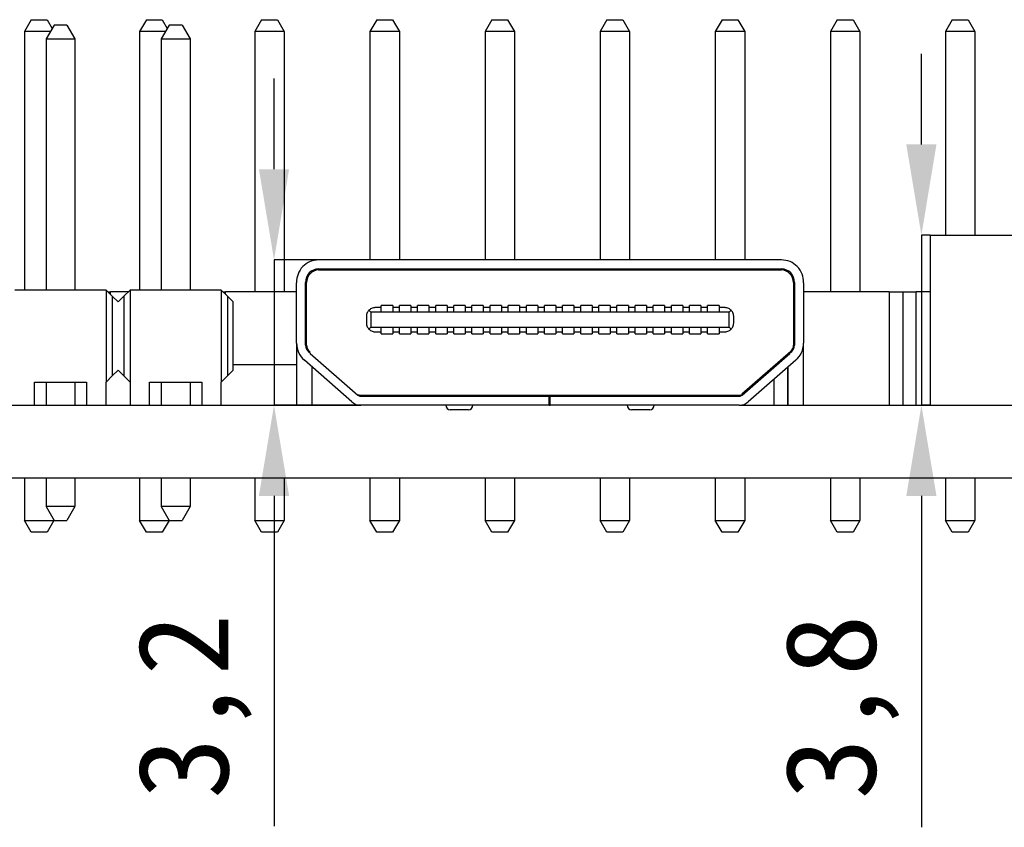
# Model space of a CAD drawing. Header units: millimetres. Extents: x 1707 to 1854, y 2274 to 2502.
# Tile 8 of 22: x 1734 to 1756, y 2331 to 2349. Entities that reach past the tile are written whole.
import ezdxf

# ---------------------------------------------------------------- set-up
doc = ezdxf.new("R2010")
doc.units = ezdxf.units.MM
doc.styles.add('黑体高度2mm', font='simhei.ttf', dxfattribs={"height": 2})
doc.dimstyles.new('红色高度2mm', dxfattribs={"dimtxt": 2, "dimasz": 2, "dimexe": 0, "dimexo": 0, "dimtad": 1, "dimdec": 1, "dimtxsty": '黑体高度2mm', "dimcen": 2.5, "dimclrd": 1, "dimclre": 1, "dimclrt": 1, "dimadec": 0, "dimazin": 0, "dimtfac": 1, "dimtdec": 1, "dimtmove": 0, "dimatfit": 3, "dimfxl": 1, "dimarcsym": 0})

# ---------------------------------------------------------------- blocks, each defined once
blk = doc.blocks.new('*D45')
at = {"color": 1, "lineweight": -2, "transparency": 16777216}
for p, q in [((1739.594, 2345.759), (1739.594, 2347.759)), ((1743.255, 2343.759), (1739.594, 2343.759)), ((1739.594, 2343.759), (1739.594, 2340.555)), ((1743.255, 2340.555), (1739.594, 2340.555)), ((1739.594, 2338.555), (1739.594, 2331.271))]:
    blk.add_line(p, q, dxfattribs=at)
at = {"color": 1, "transparency": 16777216}
for points in [[(1739.261, 2345.759), (1739.927, 2345.759), (1739.594, 2343.759)], [(1739.261, 2338.555), (1739.927, 2338.555), (1739.594, 2340.555)]]:
    blk.add_solid(points, dxfattribs=at)
at = {"layer": 'Defpoints', "color": 0, "transparency": 16777216}
for p in [(1743.255, 2343.759), (1739.594, 2340.555), (1743.255, 2340.555)]:
    blk.add_point(p, dxfattribs=at)
at = {"color": 1, "transparency": 16777216, "insert": (1737.846, 2333.913), "char_height": 2, "attachment_point": 5, "rotation": 90, "style": '黑体高度2mm'}
blk.add_mtext('3,2', dxfattribs=at)
blk = doc.blocks.new('*D46')
at = {"color": 1, "lineweight": -2, "transparency": 16777216}
for p, q in [((1753.877, 2346.305), (1753.877, 2348.305)), ((1754.074, 2344.305), (1753.877, 2344.305)), ((1753.877, 2344.305), (1753.877, 2340.555)), ((1754.074, 2340.555), (1753.877, 2340.555)), ((1753.877, 2338.555), (1753.877, 2331.249))]:
    blk.add_line(p, q, dxfattribs=at)
at = {"color": 1, "transparency": 16777216}
for points in [[(1753.544, 2346.305), (1754.21, 2346.305), (1753.877, 2344.305)], [(1753.544, 2338.555), (1754.21, 2338.555), (1753.877, 2340.555)]]:
    blk.add_solid(points, dxfattribs=at)
at = {"layer": 'Defpoints', "color": 0, "transparency": 16777216}
for p in [(1754.074, 2344.305), (1753.877, 2340.555), (1754.074, 2340.555)]:
    blk.add_point(p, dxfattribs=at)
at = {"color": 1, "transparency": 16777216, "insert": (1752.128, 2333.902), "char_height": 2, "attachment_point": 5, "rotation": 90, "style": '黑体高度2mm'}
blk.add_mtext('3,8', dxfattribs=at)

msp = doc.modelspace()

# ---------------------------------------------------------------- linework, layer by layer
at = {"color": 7, "linetype": 'Continuous', "lineweight": 25}
for p, q in [((1734.239, 2349.055), (1734.089, 2348.795)), ((1734.239, 2349.055), (1734.589, 2349.055)), ((1734.741, 2348.937), (1734.566, 2348.632)), ((1734.589, 2349.055), (1734.699, 2348.864)), ((1735.026, 2348.937), (1734.741, 2348.937)), ((1735.026, 2348.937), (1735.201, 2348.632)), ((1736.779, 2349.055), (1736.629, 2348.795)), ((1736.779, 2349.055), (1737.129, 2349.055)), ((1737.281, 2348.937), (1737.106, 2348.632)), ((1737.129, 2349.055), (1737.239, 2348.864)), ((1737.566, 2348.937), (1737.281, 2348.937)), ((1737.566, 2348.937), (1737.741, 2348.632)), ((1739.319, 2349.055), (1739.169, 2348.795)), ((1739.319, 2349.055), (1739.669, 2349.055)), ((1739.669, 2349.055), (1739.819, 2348.795)), ((1741.859, 2349.055), (1741.709, 2348.795)), ((1741.859, 2349.055), (1742.209, 2349.055)), ((1742.209, 2349.055), (1742.359, 2348.795)), ((1744.399, 2349.055), (1744.249, 2348.795)), ((1744.399, 2349.055), (1744.749, 2349.055)), ((1744.749, 2349.055), (1744.899, 2348.795)), ((1746.939, 2349.055), (1746.789, 2348.795)), ((1746.939, 2349.055), (1747.289, 2349.055)), ((1747.289, 2349.055), (1747.439, 2348.795)), ((1749.479, 2349.055), (1749.329, 2348.795)), ((1749.479, 2349.055), (1749.829, 2349.055)), ((1749.829, 2349.055), (1749.979, 2348.795)), ((1752.019, 2349.055), (1751.869, 2348.795)), ((1752.019, 2349.055), (1752.369, 2349.055)), ((1752.369, 2349.055), (1752.519, 2348.795)), ((1754.559, 2349.055), (1754.409, 2348.795)), ((1754.559, 2349.055), (1754.909, 2349.055)), ((1754.909, 2349.055), (1755.059, 2348.795)), ((1734.089, 2348.795), (1734.089, 2343.095)), ((1734.66, 2348.795), (1734.089, 2348.795)), ((1736.629, 2348.795), (1736.629, 2343.095)), ((1737.2, 2348.795), (1736.629, 2348.795)), ((1739.169, 2348.795), (1739.169, 2343.055)), ((1739.819, 2348.795), (1739.169, 2348.795)), ((1739.819, 2348.795), (1739.819, 2343.055)), ((1741.709, 2348.795), (1741.709, 2343.759)), ((1742.359, 2348.795), (1741.709, 2348.795)), ((1742.359, 2348.795), (1742.359, 2343.759)), ((1744.899, 2348.795), (1744.249, 2348.795)), ((1744.249, 2348.795), (1744.249, 2343.759)), ((1744.899, 2348.795), (1744.899, 2343.759)), ((1747.439, 2348.795), (1746.789, 2348.795)), ((1746.789, 2348.795), (1746.789, 2343.759)), ((1747.439, 2348.795), (1747.439, 2343.759)), ((1749.979, 2348.795), (1749.329, 2348.795)), ((1749.329, 2348.795), (1749.329, 2343.759)), ((1749.979, 2348.795), (1749.979, 2343.759)), ((1752.519, 2348.795), (1751.869, 2348.795)), ((1751.869, 2348.795), (1751.869, 2343.055)), ((1752.519, 2348.795), (1752.519, 2343.055)), ((1755.059, 2348.795), (1754.409, 2348.795)), ((1754.409, 2348.795), (1754.409, 2344.305)), ((1755.059, 2348.795), (1755.059, 2344.305)), ((1734.566, 2348.632), (1734.566, 2343.095)), ((1734.566, 2348.632), (1735.201, 2348.632)), ((1735.201, 2348.632), (1735.201, 2343.095)), ((1737.106, 2348.632), (1737.741, 2348.632)), ((1737.106, 2348.632), (1737.106, 2343.095)), ((1737.741, 2348.632), (1737.741, 2343.095)), ((1754.074, 2344.305), (1765.484, 2344.305)), ((1754.074, 2344.305), (1754.074, 2340.555)), ((1750.789, 2343.759), (1740.578, 2343.759)), ((1740.578, 2343.559), (1750.789, 2343.559)), ((1740.578, 2343.539), (1750.789, 2343.539)), ((1741.709, 2343.559), (1741.709, 2343.539)), ((1742.359, 2343.559), (1742.359, 2343.539)), ((1744.249, 2343.559), (1744.249, 2343.539)), ((1744.899, 2343.559), (1744.899, 2343.539)), ((1746.789, 2343.559), (1746.789, 2343.539)), ((1747.439, 2343.559), (1747.439, 2343.539)), ((1749.329, 2343.559), (1749.329, 2343.539)), ((1749.979, 2343.559), (1749.979, 2343.539)), ((1740.091, 2341.922), (1740.091, 2343.257)), ((1740.291, 2341.877), (1740.291, 2343.26)), ((1740.311, 2341.877), (1740.311, 2343.26)), ((1751.056, 2343.26), (1751.056, 2341.877)), ((1751.076, 2343.26), (1751.076, 2341.877)), ((1751.276, 2343.257), (1751.276, 2341.922)), ((1735.889, 2343.095), (1733.878, 2343.095)), ((1735.889, 2343.095), (1735.889, 2341.063)), ((1736.027, 2342.958), (1735.889, 2343.095)), ((1735.929, 2343.055), (1735.984, 2343.055)), ((1735.984, 2343.001), (1735.984, 2343.055)), ((1736.378, 2343.055), (1735.984, 2343.055)), ((1736.418, 2343.095), (1736.281, 2342.958)), ((1736.418, 2343.095), (1736.418, 2341.063)), ((1738.429, 2343.095), (1736.418, 2343.095)), ((1738.429, 2343.095), (1738.429, 2341.063)), ((1738.567, 2342.958), (1738.429, 2343.095)), ((1738.469, 2343.055), (1738.524, 2343.055)), ((1738.524, 2343.001), (1738.524, 2343.055)), ((1740.091, 2343.055), (1738.524, 2343.055)), ((1740.311, 2343.055), (1740.291, 2343.055)), ((1751.056, 2343.055), (1751.076, 2343.055)), ((1753.164, 2343.055), (1751.276, 2343.055)), ((1753.164, 2343.055), (1753.164, 2340.555)), ((1753.164, 2343.055), (1753.464, 2343.055)), ((1753.464, 2343.055), (1753.464, 2340.555)), ((1753.464, 2343.055), (1753.764, 2343.055)), ((1753.764, 2340.555), (1753.764, 2343.055)), ((1754.074, 2343.055), (1753.764, 2343.055)), ((1736.027, 2342.958), (1736.027, 2341.2)), ((1736.154, 2342.831), (1736.027, 2342.958)), ((1736.281, 2342.958), (1736.154, 2342.831)), ((1736.281, 2342.958), (1736.281, 2341.2)), ((1738.567, 2342.958), (1738.567, 2341.2)), ((1738.694, 2342.831), (1738.567, 2342.958)), ((1738.694, 2341.327), (1738.694, 2342.831)), ((1741.689, 2342.648), (1741.731, 2342.607)), ((1741.961, 2342.607), (1741.731, 2342.607)), ((1741.731, 2342.607), (1741.731, 2342.273)), ((1741.961, 2342.707), (1741.831, 2342.707)), ((1741.961, 2342.608), (1741.961, 2342.754)), ((1742.212, 2342.754), (1741.961, 2342.754)), ((1741.961, 2342.607), (1741.961, 2342.608)), ((1741.961, 2342.604), (1741.961, 2342.607)), ((1742.212, 2342.604), (1741.961, 2342.604)), ((1742.212, 2342.754), (1742.212, 2342.608)), ((1742.361, 2342.707), (1742.212, 2342.707)), ((1742.212, 2342.607), (1742.212, 2342.608)), ((1742.361, 2342.607), (1742.212, 2342.607)), ((1742.212, 2342.604), (1742.212, 2342.607)), ((1742.361, 2342.608), (1742.361, 2342.754)), ((1742.612, 2342.754), (1742.361, 2342.754)), ((1742.361, 2342.607), (1742.361, 2342.608)), ((1742.361, 2342.604), (1742.361, 2342.607)), ((1742.612, 2342.604), (1742.361, 2342.604)), ((1742.612, 2342.754), (1742.612, 2342.608)), ((1742.761, 2342.707), (1742.612, 2342.707)), ((1742.612, 2342.607), (1742.612, 2342.608)), ((1742.761, 2342.607), (1742.612, 2342.607)), ((1742.612, 2342.604), (1742.612, 2342.607)), ((1742.761, 2342.608), (1742.761, 2342.754)), ((1743.012, 2342.754), (1742.761, 2342.754)), ((1742.761, 2342.607), (1742.761, 2342.608)), ((1742.761, 2342.604), (1742.761, 2342.607)), ((1743.012, 2342.604), (1742.761, 2342.604)), ((1743.012, 2342.754), (1743.012, 2342.608)), ((1743.161, 2342.707), (1743.012, 2342.707)), ((1743.012, 2342.607), (1743.012, 2342.608)), ((1743.161, 2342.607), (1743.012, 2342.607)), ((1743.012, 2342.604), (1743.012, 2342.607)), ((1743.161, 2342.608), (1743.161, 2342.754)), ((1743.412, 2342.754), (1743.161, 2342.754)), ((1743.161, 2342.607), (1743.161, 2342.608)), ((1743.161, 2342.604), (1743.161, 2342.607)), ((1743.412, 2342.604), (1743.161, 2342.604)), ((1743.412, 2342.754), (1743.412, 2342.608)), ((1743.561, 2342.707), (1743.412, 2342.707)), ((1743.412, 2342.607), (1743.412, 2342.608)), ((1743.561, 2342.607), (1743.412, 2342.607)), ((1743.412, 2342.604), (1743.412, 2342.607)), ((1743.561, 2342.608), (1743.561, 2342.754)), ((1743.812, 2342.754), (1743.561, 2342.754)), ((1743.561, 2342.607), (1743.561, 2342.608)), ((1743.561, 2342.604), (1743.561, 2342.607)), ((1743.812, 2342.604), (1743.561, 2342.604)), ((1743.812, 2342.754), (1743.812, 2342.608)), ((1743.961, 2342.707), (1743.812, 2342.707)), ((1743.812, 2342.607), (1743.812, 2342.608)), ((1743.961, 2342.607), (1743.812, 2342.607)), ((1743.812, 2342.604), (1743.812, 2342.607)), ((1743.961, 2342.608), (1743.961, 2342.754)), ((1744.212, 2342.754), (1743.961, 2342.754)), ((1743.961, 2342.607), (1743.961, 2342.608)), ((1743.961, 2342.604), (1743.961, 2342.607)), ((1744.212, 2342.604), (1743.961, 2342.604)), ((1744.212, 2342.754), (1744.212, 2342.608)), ((1744.361, 2342.707), (1744.212, 2342.707)), ((1744.212, 2342.607), (1744.212, 2342.608)), ((1744.361, 2342.607), (1744.212, 2342.607)), ((1744.212, 2342.604), (1744.212, 2342.607)), ((1744.361, 2342.608), (1744.361, 2342.754)), ((1744.612, 2342.754), (1744.361, 2342.754)), ((1744.361, 2342.607), (1744.361, 2342.608)), ((1744.361, 2342.604), (1744.361, 2342.607)), ((1744.612, 2342.604), (1744.361, 2342.604)), ((1744.612, 2342.754), (1744.612, 2342.608)), ((1744.761, 2342.707), (1744.612, 2342.707)), ((1744.612, 2342.607), (1744.612, 2342.608)), ((1744.761, 2342.607), (1744.612, 2342.607)), ((1744.612, 2342.604), (1744.612, 2342.607)), ((1744.761, 2342.608), (1744.761, 2342.754)), ((1745.012, 2342.754), (1744.761, 2342.754)), ((1744.761, 2342.607), (1744.761, 2342.608)), ((1744.761, 2342.604), (1744.761, 2342.607)), ((1745.012, 2342.604), (1744.761, 2342.604)), ((1745.012, 2342.754), (1745.012, 2342.608)), ((1745.161, 2342.707), (1745.012, 2342.707)), ((1745.012, 2342.607), (1745.012, 2342.608)), ((1745.161, 2342.607), (1745.012, 2342.607)), ((1745.012, 2342.604), (1745.012, 2342.607)), ((1745.161, 2342.608), (1745.161, 2342.754)), ((1745.412, 2342.754), (1745.161, 2342.754)), ((1745.161, 2342.607), (1745.161, 2342.608)), ((1745.161, 2342.604), (1745.161, 2342.607)), ((1745.412, 2342.604), (1745.161, 2342.604)), ((1745.412, 2342.754), (1745.412, 2342.608)), ((1745.561, 2342.707), (1745.412, 2342.707)), ((1745.412, 2342.607), (1745.412, 2342.608)), ((1745.561, 2342.607), (1745.412, 2342.607)), ((1745.412, 2342.604), (1745.412, 2342.607)), ((1745.561, 2342.608), (1745.561, 2342.754)), ((1745.812, 2342.754), (1745.561, 2342.754)), ((1745.561, 2342.607), (1745.561, 2342.608)), ((1745.561, 2342.604), (1745.561, 2342.607)), ((1745.812, 2342.604), (1745.561, 2342.604)), ((1745.812, 2342.754), (1745.812, 2342.608)), ((1745.961, 2342.707), (1745.812, 2342.707)), ((1745.812, 2342.607), (1745.812, 2342.608)), ((1745.961, 2342.607), (1745.812, 2342.607)), ((1745.812, 2342.604), (1745.812, 2342.607)), ((1745.961, 2342.608), (1745.961, 2342.754)), ((1746.212, 2342.754), (1745.961, 2342.754)), ((1745.961, 2342.607), (1745.961, 2342.608)), ((1745.961, 2342.604), (1745.961, 2342.607)), ((1746.212, 2342.604), (1745.961, 2342.604)), ((1746.212, 2342.754), (1746.212, 2342.608)), ((1746.361, 2342.707), (1746.212, 2342.707)), ((1746.212, 2342.607), (1746.212, 2342.608)), ((1746.361, 2342.607), (1746.212, 2342.607)), ((1746.212, 2342.604), (1746.212, 2342.607)), ((1746.361, 2342.608), (1746.361, 2342.754)), ((1746.612, 2342.754), (1746.361, 2342.754)), ((1746.361, 2342.607), (1746.361, 2342.608)), ((1746.361, 2342.604), (1746.361, 2342.607)), ((1746.612, 2342.604), (1746.361, 2342.604)), ((1746.612, 2342.754), (1746.612, 2342.608)), ((1746.761, 2342.707), (1746.612, 2342.707)), ((1746.612, 2342.607), (1746.612, 2342.608)), ((1746.761, 2342.607), (1746.612, 2342.607)), ((1746.612, 2342.604), (1746.612, 2342.607)), ((1746.761, 2342.608), (1746.761, 2342.754)), ((1747.012, 2342.754), (1746.761, 2342.754)), ((1746.761, 2342.607), (1746.761, 2342.608)), ((1746.761, 2342.604), (1746.761, 2342.607)), ((1747.012, 2342.604), (1746.761, 2342.604)), ((1747.012, 2342.754), (1747.012, 2342.608)), ((1747.161, 2342.707), (1747.012, 2342.707)), ((1747.012, 2342.607), (1747.012, 2342.608)), ((1747.161, 2342.607), (1747.012, 2342.607)), ((1747.012, 2342.604), (1747.012, 2342.607)), ((1747.161, 2342.608), (1747.161, 2342.754)), ((1747.412, 2342.754), (1747.161, 2342.754)), ((1747.161, 2342.607), (1747.161, 2342.608)), ((1747.161, 2342.604), (1747.161, 2342.607)), ((1747.412, 2342.604), (1747.161, 2342.604)), ((1747.412, 2342.754), (1747.412, 2342.608)), ((1747.561, 2342.707), (1747.412, 2342.707)), ((1747.412, 2342.607), (1747.412, 2342.608)), ((1747.561, 2342.607), (1747.412, 2342.607)), ((1747.412, 2342.604), (1747.412, 2342.607)), ((1747.561, 2342.608), (1747.561, 2342.754)), ((1747.812, 2342.754), (1747.561, 2342.754)), ((1747.561, 2342.607), (1747.561, 2342.608)), ((1747.561, 2342.604), (1747.561, 2342.607)), ((1747.812, 2342.604), (1747.561, 2342.604)), ((1747.812, 2342.754), (1747.812, 2342.608)), ((1747.961, 2342.707), (1747.812, 2342.707)), ((1747.812, 2342.607), (1747.812, 2342.608)), ((1747.961, 2342.607), (1747.812, 2342.607)), ((1747.812, 2342.604), (1747.812, 2342.607)), ((1747.961, 2342.608), (1747.961, 2342.754)), ((1748.212, 2342.754), (1747.961, 2342.754)), ((1747.961, 2342.607), (1747.961, 2342.608)), ((1747.961, 2342.604), (1747.961, 2342.607)), ((1748.212, 2342.604), (1747.961, 2342.604)), ((1748.212, 2342.754), (1748.212, 2342.608)), ((1748.361, 2342.707), (1748.212, 2342.707)), ((1748.212, 2342.607), (1748.212, 2342.608)), ((1748.361, 2342.607), (1748.212, 2342.607)), ((1748.212, 2342.604), (1748.212, 2342.607)), ((1748.361, 2342.608), (1748.361, 2342.754)), ((1748.612, 2342.754), (1748.361, 2342.754)), ((1748.361, 2342.607), (1748.361, 2342.608)), ((1748.361, 2342.604), (1748.361, 2342.607)), ((1748.612, 2342.604), (1748.361, 2342.604)), ((1748.612, 2342.754), (1748.612, 2342.608)), ((1748.761, 2342.707), (1748.612, 2342.707)), ((1748.612, 2342.607), (1748.612, 2342.608)), ((1748.761, 2342.607), (1748.612, 2342.607)), ((1748.612, 2342.604), (1748.612, 2342.607)), ((1748.761, 2342.608), (1748.761, 2342.754)), ((1749.012, 2342.754), (1748.761, 2342.754)), ((1748.761, 2342.607), (1748.761, 2342.608)), ((1748.761, 2342.604), (1748.761, 2342.607)), ((1749.012, 2342.604), (1748.761, 2342.604)), ((1749.012, 2342.754), (1749.012, 2342.608)), ((1749.161, 2342.707), (1749.012, 2342.707)), ((1749.012, 2342.607), (1749.012, 2342.608)), ((1749.161, 2342.607), (1749.012, 2342.607)), ((1749.012, 2342.604), (1749.012, 2342.607)), ((1749.161, 2342.608), (1749.161, 2342.754)), ((1749.412, 2342.754), (1749.161, 2342.754)), ((1749.161, 2342.607), (1749.161, 2342.608)), ((1749.161, 2342.604), (1749.161, 2342.607)), ((1749.412, 2342.604), (1749.161, 2342.604)), ((1749.412, 2342.754), (1749.412, 2342.608)), ((1749.536, 2342.707), (1749.412, 2342.707)), ((1749.412, 2342.607), (1749.412, 2342.608)), ((1749.636, 2342.607), (1749.412, 2342.607)), ((1749.412, 2342.604), (1749.412, 2342.607)), ((1749.678, 2342.648), (1749.636, 2342.607)), ((1749.636, 2342.273), (1749.636, 2342.607)), ((1741.631, 2342.507), (1741.631, 2342.373)), ((1749.736, 2342.373), (1749.736, 2342.507)), ((1741.689, 2342.231), (1741.731, 2342.273)), ((1741.731, 2342.273), (1741.961, 2342.273)), ((1741.831, 2342.173), (1741.961, 2342.173)), ((1741.961, 2342.276), (1742.212, 2342.276)), ((1741.961, 2342.276), (1741.961, 2342.273)), ((1741.961, 2342.273), (1741.961, 2342.271)), ((1741.961, 2342.126), (1741.961, 2342.271)), ((1742.212, 2342.276), (1742.212, 2342.273)), ((1742.212, 2342.273), (1742.212, 2342.271)), ((1742.212, 2342.273), (1742.361, 2342.273)), ((1742.212, 2342.271), (1742.212, 2342.126)), ((1742.212, 2342.173), (1742.361, 2342.173)), ((1742.361, 2342.276), (1742.612, 2342.276)), ((1742.361, 2342.276), (1742.361, 2342.273)), ((1742.361, 2342.273), (1742.361, 2342.271)), ((1742.361, 2342.126), (1742.361, 2342.271)), ((1742.612, 2342.276), (1742.612, 2342.273)), ((1742.612, 2342.273), (1742.761, 2342.273)), ((1742.612, 2342.273), (1742.612, 2342.271)), ((1742.612, 2342.271), (1742.612, 2342.126)), ((1742.612, 2342.173), (1742.761, 2342.173)), ((1742.761, 2342.276), (1743.012, 2342.276)), ((1742.761, 2342.276), (1742.761, 2342.273)), ((1742.761, 2342.273), (1742.761, 2342.271)), ((1742.761, 2342.126), (1742.761, 2342.271)), ((1743.012, 2342.276), (1743.012, 2342.273)), ((1743.012, 2342.273), (1743.012, 2342.271)), ((1743.012, 2342.273), (1743.161, 2342.273)), ((1743.012, 2342.271), (1743.012, 2342.126)), ((1743.012, 2342.173), (1743.161, 2342.173)), ((1743.161, 2342.276), (1743.412, 2342.276)), ((1743.161, 2342.276), (1743.161, 2342.273)), ((1743.161, 2342.273), (1743.161, 2342.271)), ((1743.161, 2342.126), (1743.161, 2342.271)), ((1743.412, 2342.276), (1743.412, 2342.273)), ((1743.412, 2342.273), (1743.561, 2342.273)), ((1743.412, 2342.273), (1743.412, 2342.271)), ((1743.412, 2342.271), (1743.412, 2342.126)), ((1743.412, 2342.173), (1743.561, 2342.173)), ((1743.561, 2342.276), (1743.812, 2342.276)), ((1743.561, 2342.276), (1743.561, 2342.273)), ((1743.561, 2342.273), (1743.561, 2342.271)), ((1743.561, 2342.126), (1743.561, 2342.271)), ((1743.812, 2342.276), (1743.812, 2342.273)), ((1743.812, 2342.273), (1743.812, 2342.271)), ((1743.812, 2342.273), (1743.961, 2342.273)), ((1743.812, 2342.271), (1743.812, 2342.126)), ((1743.812, 2342.173), (1743.961, 2342.173)), ((1743.961, 2342.276), (1744.212, 2342.276)), ((1743.961, 2342.276), (1743.961, 2342.273)), ((1743.961, 2342.273), (1743.961, 2342.271)), ((1743.961, 2342.126), (1743.961, 2342.271)), ((1744.212, 2342.276), (1744.212, 2342.273)), ((1744.212, 2342.273), (1744.212, 2342.271)), ((1744.212, 2342.273), (1744.361, 2342.273)), ((1744.212, 2342.271), (1744.212, 2342.126)), ((1744.212, 2342.173), (1744.361, 2342.173)), ((1744.361, 2342.276), (1744.612, 2342.276)), ((1744.361, 2342.276), (1744.361, 2342.273)), ((1744.361, 2342.273), (1744.361, 2342.271)), ((1744.361, 2342.126), (1744.361, 2342.271)), ((1744.612, 2342.276), (1744.612, 2342.273)), ((1744.612, 2342.273), (1744.761, 2342.273)), ((1744.612, 2342.273), (1744.612, 2342.271)), ((1744.612, 2342.271), (1744.612, 2342.126)), ((1744.612, 2342.173), (1744.761, 2342.173)), ((1744.761, 2342.276), (1745.012, 2342.276)), ((1744.761, 2342.276), (1744.761, 2342.273)), ((1744.761, 2342.273), (1744.761, 2342.271)), ((1744.761, 2342.126), (1744.761, 2342.271)), ((1745.012, 2342.276), (1745.012, 2342.273)), ((1745.012, 2342.273), (1745.161, 2342.273)), ((1745.012, 2342.273), (1745.012, 2342.271)), ((1745.012, 2342.271), (1745.012, 2342.126)), ((1745.012, 2342.173), (1745.161, 2342.173)), ((1745.161, 2342.276), (1745.412, 2342.276)), ((1745.161, 2342.276), (1745.161, 2342.273)), ((1745.161, 2342.273), (1745.161, 2342.271)), ((1745.161, 2342.126), (1745.161, 2342.271)), ((1745.412, 2342.276), (1745.412, 2342.273)), ((1745.412, 2342.273), (1745.412, 2342.271)), ((1745.412, 2342.273), (1745.561, 2342.273)), ((1745.412, 2342.271), (1745.412, 2342.126)), ((1745.412, 2342.173), (1745.561, 2342.173)), ((1745.561, 2342.276), (1745.812, 2342.276)), ((1745.561, 2342.276), (1745.561, 2342.273)), ((1745.561, 2342.273), (1745.561, 2342.271)), ((1745.561, 2342.126), (1745.561, 2342.271)), ((1745.812, 2342.276), (1745.812, 2342.273)), ((1745.812, 2342.273), (1745.812, 2342.271)), ((1745.812, 2342.273), (1745.961, 2342.273)), ((1745.812, 2342.271), (1745.812, 2342.126)), ((1745.812, 2342.173), (1745.961, 2342.173)), ((1745.961, 2342.276), (1746.212, 2342.276)), ((1745.961, 2342.276), (1745.961, 2342.273)), ((1745.961, 2342.273), (1745.961, 2342.271)), ((1745.961, 2342.126), (1745.961, 2342.271)), ((1746.212, 2342.276), (1746.212, 2342.273)), ((1746.212, 2342.273), (1746.361, 2342.273)), ((1746.212, 2342.273), (1746.212, 2342.271)), ((1746.212, 2342.271), (1746.212, 2342.126)), ((1746.212, 2342.173), (1746.361, 2342.173)), ((1746.361, 2342.276), (1746.612, 2342.276)), ((1746.361, 2342.276), (1746.361, 2342.273)), ((1746.361, 2342.273), (1746.361, 2342.271)), ((1746.361, 2342.126), (1746.361, 2342.271)), ((1746.612, 2342.276), (1746.612, 2342.273)), ((1746.612, 2342.273), (1746.761, 2342.273)), ((1746.612, 2342.273), (1746.612, 2342.271)), ((1746.612, 2342.271), (1746.612, 2342.126)), ((1746.612, 2342.173), (1746.761, 2342.173)), ((1746.761, 2342.276), (1747.012, 2342.276)), ((1746.761, 2342.276), (1746.761, 2342.273)), ((1746.761, 2342.273), (1746.761, 2342.271)), ((1746.761, 2342.126), (1746.761, 2342.271)), ((1747.012, 2342.276), (1747.012, 2342.273)), ((1747.012, 2342.273), (1747.012, 2342.271)), ((1747.012, 2342.273), (1747.161, 2342.273)), ((1747.012, 2342.271), (1747.012, 2342.126)), ((1747.012, 2342.173), (1747.161, 2342.173)), ((1747.161, 2342.276), (1747.412, 2342.276)), ((1747.161, 2342.276), (1747.161, 2342.273)), ((1747.161, 2342.273), (1747.161, 2342.271)), ((1747.161, 2342.126), (1747.161, 2342.271)), ((1747.412, 2342.276), (1747.412, 2342.273)), ((1747.412, 2342.273), (1747.412, 2342.271)), ((1747.412, 2342.273), (1747.561, 2342.273)), ((1747.412, 2342.271), (1747.412, 2342.126)), ((1747.412, 2342.173), (1747.561, 2342.173)), ((1747.561, 2342.276), (1747.812, 2342.276)), ((1747.561, 2342.276), (1747.561, 2342.273)), ((1747.561, 2342.273), (1747.561, 2342.271)), ((1747.561, 2342.126), (1747.561, 2342.271)), ((1747.812, 2342.276), (1747.812, 2342.273)), ((1747.812, 2342.273), (1747.812, 2342.271)), ((1747.812, 2342.273), (1747.961, 2342.273)), ((1747.812, 2342.271), (1747.812, 2342.126)), ((1747.812, 2342.173), (1747.961, 2342.173)), ((1747.961, 2342.276), (1748.212, 2342.276)), ((1747.961, 2342.276), (1747.961, 2342.273)), ((1747.961, 2342.273), (1747.961, 2342.271)), ((1747.961, 2342.126), (1747.961, 2342.271)), ((1748.212, 2342.276), (1748.212, 2342.273)), ((1748.212, 2342.273), (1748.361, 2342.273)), ((1748.212, 2342.273), (1748.212, 2342.271)), ((1748.212, 2342.271), (1748.212, 2342.126)), ((1748.212, 2342.173), (1748.361, 2342.173)), ((1748.361, 2342.276), (1748.612, 2342.276)), ((1748.361, 2342.276), (1748.361, 2342.273)), ((1748.361, 2342.273), (1748.361, 2342.271)), ((1748.361, 2342.126), (1748.361, 2342.271)), ((1748.612, 2342.276), (1748.612, 2342.273)), ((1748.612, 2342.273), (1748.761, 2342.273)), ((1748.612, 2342.273), (1748.612, 2342.271)), ((1748.612, 2342.271), (1748.612, 2342.126)), ((1748.612, 2342.173), (1748.761, 2342.173)), ((1748.761, 2342.276), (1749.012, 2342.276)), ((1748.761, 2342.276), (1748.761, 2342.273)), ((1748.761, 2342.273), (1748.761, 2342.271)), ((1748.761, 2342.126), (1748.761, 2342.271)), ((1749.012, 2342.276), (1749.012, 2342.273)), ((1749.012, 2342.273), (1749.161, 2342.273)), ((1749.012, 2342.273), (1749.012, 2342.271)), ((1749.012, 2342.271), (1749.012, 2342.126)), ((1749.012, 2342.173), (1749.161, 2342.173)), ((1749.161, 2342.276), (1749.412, 2342.276)), ((1749.161, 2342.276), (1749.161, 2342.273)), ((1749.161, 2342.273), (1749.161, 2342.271)), ((1749.161, 2342.126), (1749.161, 2342.271)), ((1749.412, 2342.276), (1749.412, 2342.273)), ((1749.412, 2342.273), (1749.412, 2342.271)), ((1749.412, 2342.273), (1749.636, 2342.273)), ((1749.412, 2342.271), (1749.412, 2342.126)), ((1749.412, 2342.173), (1749.536, 2342.173)), ((1749.678, 2342.231), (1749.636, 2342.273)), ((1741.961, 2342.126), (1742.212, 2342.126)), ((1742.361, 2342.126), (1742.612, 2342.126)), ((1742.761, 2342.126), (1743.012, 2342.126)), ((1743.161, 2342.126), (1743.412, 2342.126)), ((1743.561, 2342.126), (1743.812, 2342.126)), ((1743.961, 2342.126), (1744.212, 2342.126)), ((1744.361, 2342.126), (1744.612, 2342.126)), ((1744.761, 2342.126), (1745.012, 2342.126)), ((1745.161, 2342.126), (1745.412, 2342.126)), ((1745.561, 2342.126), (1745.812, 2342.126)), ((1745.961, 2342.126), (1746.212, 2342.126)), ((1746.361, 2342.126), (1746.612, 2342.126)), ((1746.761, 2342.126), (1747.012, 2342.126)), ((1747.161, 2342.126), (1747.412, 2342.126)), ((1747.561, 2342.126), (1747.812, 2342.126)), ((1747.961, 2342.126), (1748.212, 2342.126)), ((1748.361, 2342.126), (1748.612, 2342.126)), ((1748.761, 2342.126), (1749.012, 2342.126)), ((1749.161, 2342.126), (1749.412, 2342.126)), ((1740.091, 2341.921), (1740.091, 2340.555)), ((1740.394, 2341.724), (1740.373, 2341.742)), ((1750.994, 2341.742), (1749.912, 2340.795)), ((1751.276, 2340.555), (1751.276, 2341.922)), ((1741.31, 2340.629), (1740.264, 2341.545)), ((1740.391, 2341.699), (1740.36, 2341.727)), ((1740.395, 2341.696), (1740.391, 2341.699)), ((1740.395, 2341.696), (1741.442, 2340.78)), ((1749.925, 2340.78), (1750.972, 2341.696)), ((1751.103, 2341.545), (1750.057, 2340.629)), ((1750.924, 2341.68), (1750.924, 2341.653)), ((1750.976, 2341.699), (1750.972, 2341.696)), ((1751.007, 2341.727), (1750.976, 2341.699)), ((1736.027, 2341.2), (1736.154, 2341.327)), ((1736.154, 2341.327), (1736.281, 2341.2)), ((1738.567, 2341.2), (1738.694, 2341.327)), ((1738.694, 2341.455), (1740.091, 2341.455)), ((1740.437, 2340.555), (1740.437, 2341.393)), ((1750.624, 2341.417), (1750.624, 2341.391)), ((1750.924, 2341.388), (1750.924, 2340.555)), ((1750.93, 2341.393), (1750.93, 2340.555)), ((1750.93, 2341.393), (1750.93, 2340.901)), ((1735.889, 2341.063), (1736.027, 2341.2)), ((1736.281, 2341.2), (1736.418, 2341.063)), ((1738.429, 2341.063), (1738.567, 2341.2)), ((1750.624, 2341.125), (1750.624, 2340.555)), ((1734.309, 2341.063), (1735.458, 2341.063)), ((1734.309, 2340.555), (1734.309, 2341.063)), ((1734.566, 2341.063), (1734.566, 2340.555)), ((1735.201, 2341.063), (1735.201, 2340.555)), ((1735.458, 2341.063), (1735.458, 2340.555)), ((1735.889, 2340.555), (1735.889, 2341.063)), ((1736.418, 2341.063), (1736.418, 2340.555)), ((1736.849, 2340.555), (1736.849, 2341.063)), ((1736.849, 2341.063), (1737.998, 2341.063)), ((1737.106, 2341.063), (1737.106, 2340.555)), ((1737.741, 2341.063), (1737.741, 2340.555)), ((1737.998, 2341.063), (1737.998, 2340.555)), ((1738.429, 2340.555), (1738.429, 2341.063)), ((1750.93, 2340.901), (1750.93, 2340.696)), ((1741.508, 2340.775), (1749.859, 2340.775)), ((1741.508, 2340.755), (1745.664, 2340.755)), ((1742.009, 2340.755), (1742.009, 2340.775)), ((1742.159, 2340.755), (1742.159, 2340.775)), ((1742.409, 2340.755), (1742.409, 2340.775)), ((1742.559, 2340.755), (1742.559, 2340.775)), ((1742.809, 2340.755), (1742.809, 2340.775)), ((1742.959, 2340.755), (1742.959, 2340.775)), ((1743.209, 2340.755), (1743.209, 2340.775)), ((1743.359, 2340.755), (1743.359, 2340.775)), ((1743.609, 2340.755), (1743.609, 2340.775)), ((1743.759, 2340.755), (1743.759, 2340.775)), ((1744.009, 2340.755), (1744.009, 2340.775)), ((1744.159, 2340.755), (1744.159, 2340.775)), ((1744.409, 2340.755), (1744.409, 2340.775)), ((1744.559, 2340.755), (1744.559, 2340.775)), ((1744.809, 2340.755), (1744.809, 2340.775)), ((1744.959, 2340.755), (1744.959, 2340.775)), ((1745.209, 2340.755), (1745.209, 2340.775)), ((1745.359, 2340.755), (1745.359, 2340.775)), ((1745.544, 2340.775), (1745.544, 2340.755)), ((1745.609, 2340.755), (1745.609, 2340.775)), ((1745.664, 2340.555), (1745.664, 2340.755)), ((1745.664, 2340.755), (1745.684, 2340.755)), ((1745.684, 2340.555), (1745.684, 2340.755)), ((1745.684, 2340.755), (1749.859, 2340.755)), ((1745.759, 2340.755), (1745.759, 2340.775)), ((1745.844, 2340.775), (1745.844, 2340.755)), ((1746.009, 2340.755), (1746.009, 2340.775)), ((1746.159, 2340.755), (1746.159, 2340.775)), ((1746.409, 2340.755), (1746.409, 2340.775)), ((1746.559, 2340.755), (1746.559, 2340.775)), ((1746.809, 2340.755), (1746.809, 2340.775)), ((1746.959, 2340.755), (1746.959, 2340.775)), ((1747.209, 2340.755), (1747.209, 2340.775)), ((1747.359, 2340.755), (1747.359, 2340.775)), ((1747.609, 2340.755), (1747.609, 2340.775)), ((1747.759, 2340.755), (1747.759, 2340.775)), ((1748.009, 2340.755), (1748.009, 2340.775)), ((1748.159, 2340.755), (1748.159, 2340.775)), ((1748.384, 2340.775), (1748.384, 2340.755)), ((1748.409, 2340.755), (1748.409, 2340.775)), ((1748.559, 2340.755), (1748.559, 2340.775)), ((1748.684, 2340.755), (1748.684, 2340.775)), ((1748.809, 2340.755), (1748.809, 2340.775)), ((1748.959, 2340.755), (1748.959, 2340.775)), ((1749.209, 2340.755), (1749.209, 2340.775)), ((1749.359, 2340.755), (1749.359, 2340.775)), ((1750.93, 2340.696), (1750.93, 2340.696)), ((1750.93, 2340.555), (1750.93, 2340.696)), ((1728.154, 2340.555), (1741.508, 2340.555)), ((1745.664, 2340.555), (1741.508, 2340.555)), ((1743.884, 2340.455), (1743.484, 2340.455)), ((1745.664, 2340.555), (1745.684, 2340.555)), ((1749.859, 2340.555), (1745.684, 2340.555)), ((1747.884, 2340.455), (1747.484, 2340.455)), ((1749.859, 2340.555), (1769.013, 2340.555)), ((1715.584, 2338.955), (1781.184, 2338.955)), ((1734.089, 2338.955), (1734.089, 2338.015)), ((1734.566, 2338.955), (1734.566, 2338.32)), ((1735.201, 2338.955), (1735.201, 2338.32)), ((1736.629, 2338.955), (1736.629, 2338.015)), ((1737.106, 2338.955), (1737.106, 2338.32)), ((1737.741, 2338.955), (1737.741, 2338.32)), ((1739.169, 2338.955), (1739.169, 2338.015)), ((1739.819, 2338.955), (1739.819, 2338.015)), ((1741.709, 2338.955), (1741.709, 2338.015)), ((1742.359, 2338.955), (1742.359, 2338.015)), ((1744.249, 2338.955), (1744.249, 2338.015)), ((1744.899, 2338.955), (1744.899, 2338.015)), ((1746.789, 2338.955), (1746.789, 2338.015)), ((1747.439, 2338.955), (1747.439, 2338.015)), ((1749.329, 2338.955), (1749.329, 2338.015)), ((1749.979, 2338.955), (1749.979, 2338.015)), ((1751.869, 2338.955), (1751.869, 2338.015)), ((1752.519, 2338.955), (1752.519, 2338.015)), ((1754.409, 2338.955), (1754.409, 2338.015)), ((1755.059, 2338.955), (1755.059, 2338.015)), ((1735.201, 2338.32), (1734.566, 2338.32)), ((1734.566, 2338.32), (1734.741, 2338.015)), ((1735.201, 2338.32), (1735.026, 2338.015)), ((1737.741, 2338.32), (1737.106, 2338.32)), ((1737.106, 2338.32), (1737.281, 2338.015)), ((1737.741, 2338.32), (1737.566, 2338.015)), ((1734.089, 2338.015), (1734.739, 2338.015)), ((1734.239, 2337.755), (1734.089, 2338.015)), ((1734.739, 2338.015), (1734.589, 2337.755)), ((1734.739, 2338.02), (1734.739, 2338.015)), ((1734.741, 2338.015), (1735.026, 2338.015)), ((1736.629, 2338.015), (1737.279, 2338.015)), ((1736.779, 2337.755), (1736.629, 2338.015)), ((1737.279, 2338.015), (1737.129, 2337.755)), ((1737.279, 2338.02), (1737.279, 2338.015)), ((1737.281, 2338.015), (1737.566, 2338.015)), ((1739.169, 2338.015), (1739.819, 2338.015)), ((1739.319, 2337.755), (1739.169, 2338.015)), ((1739.819, 2338.015), (1739.669, 2337.755)), ((1741.709, 2338.015), (1742.359, 2338.015)), ((1741.859, 2337.755), (1741.709, 2338.015)), ((1742.359, 2338.015), (1742.209, 2337.755)), ((1744.249, 2338.015), (1744.899, 2338.015)), ((1744.399, 2337.755), (1744.249, 2338.015)), ((1744.899, 2338.015), (1744.749, 2337.755)), ((1746.789, 2338.015), (1747.439, 2338.015)), ((1746.939, 2337.755), (1746.789, 2338.015)), ((1747.439, 2338.015), (1747.289, 2337.755)), ((1749.329, 2338.015), (1749.979, 2338.015)), ((1749.479, 2337.755), (1749.329, 2338.015)), ((1749.979, 2338.015), (1749.829, 2337.755)), ((1751.869, 2338.015), (1752.519, 2338.015)), ((1752.019, 2337.755), (1751.869, 2338.015)), ((1752.519, 2338.015), (1752.369, 2337.755)), ((1754.409, 2338.015), (1755.059, 2338.015)), ((1754.559, 2337.755), (1754.409, 2338.015)), ((1755.059, 2338.015), (1754.909, 2337.755)), ((1734.589, 2337.755), (1734.239, 2337.755)), ((1737.129, 2337.755), (1736.779, 2337.755)), ((1739.669, 2337.755), (1739.319, 2337.755)), ((1742.209, 2337.755), (1741.859, 2337.755)), ((1744.749, 2337.755), (1744.399, 2337.755)), ((1747.289, 2337.755), (1746.939, 2337.755)), ((1749.829, 2337.755), (1749.479, 2337.755)), ((1752.369, 2337.755), (1752.019, 2337.755)), ((1754.909, 2337.755), (1754.559, 2337.755))]:
    msp.add_line(p, q, dxfattribs=at)
at = {"color": 8, "linetype": 'Continuous', "lineweight": 25}
msp.add_line((1750.93, 2340.901), (1750.93, 2340.901), dxfattribs=at)
at = {"color": 7, "linetype": 'Continuous', "lineweight": 25}
for centre, radius, start, end in [((1740.578, 2343.272), 0.487, 90, 181.8206), ((1750.789, 2343.272), 0.487, 358.1794, 90), ((1740.578, 2343.272), 0.287, 90, 182.3714), ((1740.591, 2343.26), 0.279, 92.5451, 180), ((1750.789, 2343.272), 0.287, 357.6286, 90), ((1750.776, 2343.26), 0.279, 0, 87.4549), ((1740.589, 2341.922), 0.498, 180, 229.2431), ((1740.491, 2341.877), 0.2, 180, 228.8143), ((1740.491, 2341.877), 0.18, 180, 228.8143), ((1750.876, 2341.877), 0.18, 311.1857, 0), ((1750.876, 2341.877), 0.2, 311.1857, 0), ((1750.778, 2341.922), 0.498, 310.7569, 0), ((1740.589, 2341.922), 0.298, 228.2598, 229.3688), ((1750.778, 2341.922), 0.298, 310.6312, 311.7402), ((1741.508, 2340.855), 0.1, 228.8143, 270), ((1741.508, 2340.855), 0.08, 228.8143, 270), ((1749.859, 2340.855), 0.08, 270, 311.1857), ((1749.859, 2340.855), 0.1, 270, 311.1857), ((1741.508, 2340.855), 0.3, 228.8143, 270), ((1743.484, 2340.555), 0.1, 180, 270), ((1743.884, 2340.555), 0.1, 270, 0), ((1747.484, 2340.555), 0.1, 180, 270), ((1747.884, 2340.555), 0.1, 270, 0), ((1749.859, 2340.855), 0.3, 270, 311.1857)]:
    msp.add_arc(centre, radius, start, end, dxfattribs=at)
for points, knots in [([(1741.689, 2342.648), (1741.677, 2342.634), (1741.657, 2342.612), (1741.638, 2342.565), (1741.632, 2342.531), (1741.631, 2342.515), (1741.631, 2342.507)], [0, 0, 0, 0, 0.526875, 0.798164, 0.903801, 1, 1, 1, 1]), ([(1741.831, 2342.707), (1741.823, 2342.707), (1741.807, 2342.706), (1741.773, 2342.7), (1741.726, 2342.681), (1741.704, 2342.661), (1741.689, 2342.648)], [0, 0, 0, 0, 0.095575, 0.201047, 0.472986, 1, 1, 1, 1]), ([(1749.678, 2342.648), (1749.663, 2342.661), (1749.641, 2342.681), (1749.595, 2342.7), (1749.561, 2342.706), (1749.544, 2342.707), (1749.536, 2342.707)], [0, 0, 0, 0, 0.526875, 0.798164, 0.903801, 1, 1, 1, 1]), ([(1749.736, 2342.507), (1749.736, 2342.515), (1749.735, 2342.531), (1749.729, 2342.565), (1749.71, 2342.612), (1749.691, 2342.634), (1749.678, 2342.648)], [0, 0, 0, 0, 0.095575, 0.201047, 0.472986, 1, 1, 1, 1]), ([(1741.631, 2342.373), (1741.631, 2342.365), (1741.632, 2342.349), (1741.638, 2342.315), (1741.657, 2342.268), (1741.677, 2342.246), (1741.689, 2342.231)], [0, 0, 0, 0, 0.095575, 0.201047, 0.472986, 1, 1, 1, 1]), ([(1741.689, 2342.231), (1741.704, 2342.219), (1741.726, 2342.199), (1741.773, 2342.18), (1741.806, 2342.174), (1741.823, 2342.173), (1741.831, 2342.173)], [0, 0, 0, 0, 0.526875, 0.798164, 0.903801, 1, 1, 1, 1]), ([(1749.536, 2342.173), (1749.544, 2342.173), (1749.561, 2342.174), (1749.594, 2342.18), (1749.641, 2342.199), (1749.663, 2342.219), (1749.678, 2342.231)], [0, 0, 0, 0, 0.095575, 0.201047, 0.472986, 1, 1, 1, 1]), ([(1749.678, 2342.231), (1749.691, 2342.246), (1749.71, 2342.268), (1749.729, 2342.315), (1749.735, 2342.348), (1749.736, 2342.365), (1749.736, 2342.373)], [0, 0, 0, 0, 0.526875, 0.798164, 0.903801, 1, 1, 1, 1])]:
    msp.add_open_spline(points, degree=3, knots=knots, dxfattribs=at)

# ---------------------------------------------------------------- dimensions: what is measured, and where the dimension line sits
at = {"color": 3}
for base, p1, p2, picture, middle in [((1753.876974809, 2340.554948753), (1754.073576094, 2344.304948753), (1754.073576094, 2340.554948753), '*D46', (1752.128379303, 2333.901858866)), ((1739.594, 2340.555), (1743.255, 2343.759), (1743.255, 2340.555), '*D45', (1737.846, 2333.913))]:
    dim = msp.add_linear_dim(base=base, p1=p1, p2=p2, angle=90, dimstyle='红色高度2mm', dxfattribs=at)
    dim.commit()
    dim.dimension.update_dxf_attribs({"geometry": picture, "text_midpoint": middle})

doc.saveas('drawing.dxf')
